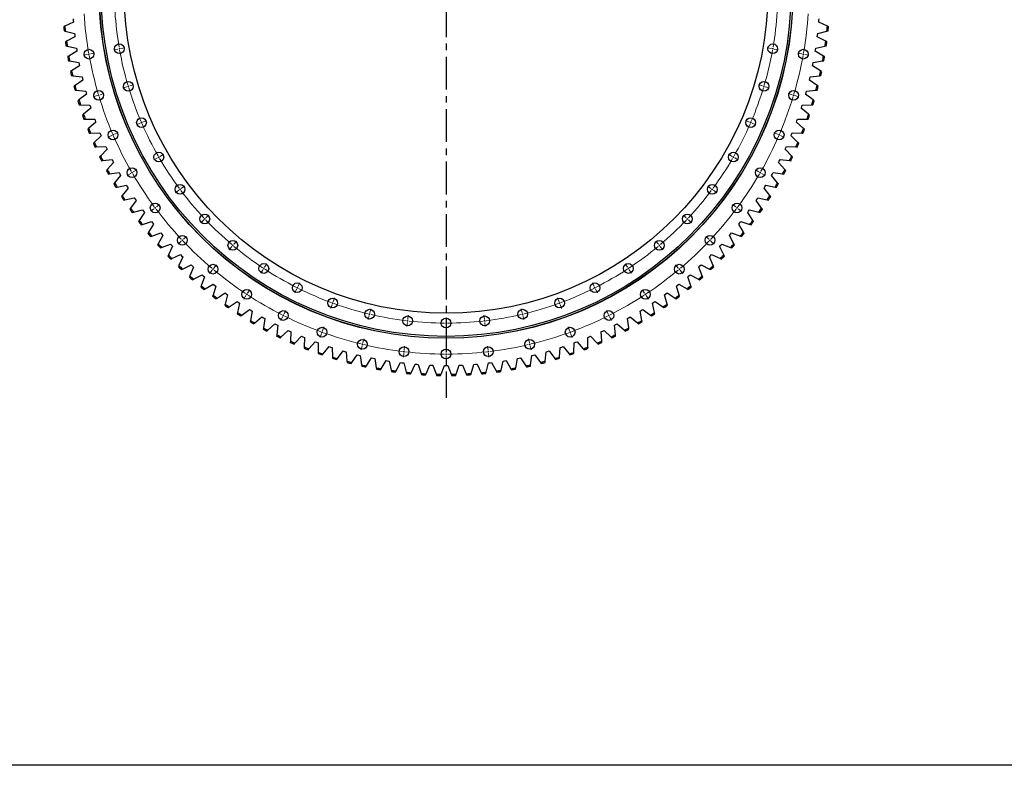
# Model space of a CAD drawing. Header units: millimetres. Extents: x -91 to 13095, y 5119 to 15556.
# Tile 1 of 14: x 1702 to 5041, y 5119 to 7645. Entities that reach past the tile are written whole.
import ezdxf

# ---------------------------------------------------------------- set-up
doc = ezdxf.new("R2010")
doc.units = ezdxf.units.MM
doc.header["$LTSCALE"] = 50
doc.linetypes.add('CENTER', pattern=[10.16, 6.35, -1.27, 1.27, -1.27])

msp = doc.modelspace()

# ---------------------------------------------------------------- linework, layer by layer
at = {"linetype": 'CENTER', "ltscale": 0.35}
msp.add_line((3147.9, 9120.1), (3147.9, 6364.1), dxfattribs=at)
at = {"color": 7, "linetype": 'Continuous', "lineweight": 25}
for p, q in [((1883.1, 7647.9), (1883.5, 7642.6)), ((4412.3, 7642.6), (4412.6, 7647.9)), ((1854.9, 7623.3), (1851.1, 7621.5)), ((1883.9, 7637.3), (1854.9, 7623.3)), ((1883.5, 7642.6), (1883.9, 7637.3)), ((4411.8, 7637.3), (4412.3, 7642.6)), ((4440.8, 7623.3), (4411.8, 7637.3)), ((4444.7, 7621.5), (4440.8, 7623.3)), ((1852.5, 7607.4), (1856.6, 7606.4)), ((1856.6, 7606.4), (1887.8, 7598.3)), ((1889, 7587.7), (1860.6, 7572.6)), ((1887.8, 7598.3), (1888.4, 7593)), ((1888.4, 7593), (1889, 7587.7)), ((4406.7, 7587.7), (4407.4, 7593)), ((4435.2, 7572.6), (4406.7, 7587.7)), ((4407.4, 7593), (4408, 7598.3)), ((4408, 7598.3), (4439.2, 7606.4)), ((4439.2, 7606.4), (4443.3, 7607.4)), ((1860.6, 7572.6), (1856.8, 7570.6)), ((1858.7, 7556.7), (1862.9, 7555.8)), ((1862.9, 7555.8), (1894.4, 7549)), ((1894.4, 7549), (1895.2, 7543.7)), ((4400.6, 7543.7), (4401.3, 7549)), ((4401.3, 7549), (4432.8, 7555.8)), ((4432.8, 7555.8), (4437, 7556.7)), ((4438.9, 7570.6), (4435.2, 7572.6)), ((1868.2, 7522.2), (1864.5, 7520.1)), ((1896.1, 7538.4), (1868.2, 7522.2)), ((1895.2, 7543.7), (1896.1, 7538.4)), ((4399.7, 7538.4), (4400.6, 7543.7)), ((4427.5, 7522.2), (4399.7, 7538.4)), ((4431.2, 7520.1), (4427.5, 7522.2)), ((1867, 7506.2), (1871.2, 7505.5)), ((1871.2, 7505.5), (1902.9, 7499.9)), ((1905, 7489.4), (1877.8, 7472.2)), ((1902.9, 7499.9), (1903.9, 7494.7)), ((1903.9, 7494.7), (1905, 7489.4)), ((4390.7, 7489.4), (4391.8, 7494.7)), ((4417.9, 7472.2), (4390.7, 7489.4)), ((4391.8, 7494.7), (4392.8, 7499.9)), ((4392.8, 7499.9), (4424.5, 7505.5)), ((4424.5, 7505.5), (4428.7, 7506.2)), ((1877.8, 7472.2), (1874.2, 7469.9)), ((1877.3, 7456.1), (1881.5, 7455.5)), ((1881.5, 7455.5), (1913.4, 7451.2)), ((1913.4, 7451.2), (1914.6, 7446)), ((4381.1, 7446), (4382.3, 7451.2)), ((4382.3, 7451.2), (4414.2, 7455.5)), ((4414.2, 7455.5), (4418.5, 7456.1)), ((4421.5, 7469.9), (4417.9, 7472.2)), ((1889.4, 7422.5), (1885.9, 7420.1)), ((1915.9, 7440.8), (1889.4, 7422.5)), ((1914.6, 7446), (1915.9, 7440.8)), ((4379.8, 7440.8), (4381.1, 7446)), ((4406.3, 7422.5), (4379.8, 7440.8)), ((4409.8, 7420.1), (4406.3, 7422.5)), ((1889.5, 7406.4), (1893.7, 7406)), ((1893.7, 7406), (1925.8, 7403)), ((1928.7, 7392.7), (1902.9, 7373.3)), ((1925.8, 7403), (1927.2, 7397.8)), ((1927.2, 7397.8), (1928.7, 7392.7)), ((4367.1, 7392.7), (4368.6, 7397.8)), ((4392.8, 7373.3), (4367.1, 7392.7)), ((4368.6, 7397.8), (4370, 7403)), ((4370, 7403), (4402, 7406)), ((4402, 7406), (4406.3, 7406.4)), ((1902.9, 7373.3), (1899.5, 7370.8)), ((1903.6, 7357.3), (1907.9, 7357)), ((1907.9, 7357), (1940, 7355.2)), ((1940, 7355.2), (1941.6, 7350.2)), ((1941.6, 7350.2), (1943.3, 7345.1)), ((4352.4, 7345.1), (4354.1, 7350.2)), ((4354.1, 7350.2), (4355.7, 7355.2)), ((4355.7, 7355.2), (4387.9, 7357)), ((4387.9, 7357), (4392.1, 7357.3)), ((4396.2, 7370.8), (4392.8, 7373.3)), ((1918.4, 7324.8), (1915.1, 7322.1)), ((1943.3, 7345.1), (1918.4, 7324.8)), ((4377.4, 7324.8), (4352.4, 7345.1)), ((4380.7, 7322.1), (4377.4, 7324.8)), ((1919.7, 7308.7), (1923.9, 7308.7)), ((1923.9, 7308.7), (1956.2, 7308.1)), ((1959.8, 7298.1), (1935.7, 7276.8)), ((1956.2, 7308.1), (1958, 7303.1)), ((1958, 7303.1), (1959.8, 7298.1)), ((4335.9, 7298.1), (4337.8, 7303.1)), ((4360, 7276.8), (4335.9, 7298.1)), ((4337.8, 7303.1), (4339.6, 7308.1)), ((4339.6, 7308.1), (4371.8, 7308.7)), ((4371.8, 7308.7), (4376.1, 7308.7)), ((1935.7, 7276.8), (1932.5, 7274)), ((1937.6, 7260.8), (1941.9, 7260.9)), ((1941.9, 7260.9), (1974.1, 7261.7)), ((1978.2, 7251.8), (1954.9, 7229.6)), ((1974.1, 7261.7), (1976.1, 7256.7)), ((1976.1, 7256.7), (1978.2, 7251.8)), ((4317.6, 7251.8), (4319.6, 7256.7)), ((4340.8, 7229.6), (4317.6, 7251.8)), ((4319.6, 7256.7), (4321.6, 7261.7)), ((4321.6, 7261.7), (4353.8, 7260.9)), ((4353.8, 7260.9), (4358.1, 7260.8)), ((4363.2, 7274), (4360, 7276.8)), ((1954.9, 7229.6), (1951.8, 7226.6)), ((1957.5, 7213.7), (1961.7, 7214)), ((1961.7, 7214), (1993.9, 7216)), ((1993.9, 7216), (1996.1, 7211.1)), ((4299.7, 7211.1), (4301.9, 7216)), ((4301.9, 7216), (4334, 7214)), ((4334, 7214), (4338.3, 7213.7)), ((4343.9, 7226.6), (4340.8, 7229.6)), ((1975.9, 7183.1), (1973, 7180.1)), ((1998.3, 7206.3), (1975.9, 7183.1)), ((1996.1, 7211.1), (1998.3, 7206.3)), ((4297.4, 7206.3), (4299.7, 7211.1)), ((4319.8, 7183.1), (4297.4, 7206.3)), ((4322.8, 7180.1), (4319.8, 7183.1)), ((1979.1, 7167.4), (1983.4, 7167.8)), ((1983.4, 7167.8), (2015.4, 7171.1)), ((2020.3, 7161.6), (1998.8, 7137.6)), ((2015.4, 7171.1), (2017.8, 7166.3)), ((2017.8, 7166.3), (2020.3, 7161.6)), ((4275.5, 7161.6), (4277.9, 7166.3)), ((4296.9, 7137.6), (4275.5, 7161.6)), ((4277.9, 7166.3), (4280.3, 7171.1)), ((4280.3, 7171.1), (4312.4, 7167.8)), ((4312.4, 7167.8), (4316.6, 7167.4)), ((1998.8, 7137.6), (1995.9, 7134.4)), ((2002.6, 7121.9), (2006.8, 7122.5)), ((2006.8, 7122.5), (2038.7, 7127)), ((2043.9, 7117.7), (2023.4, 7092.9)), ((2038.7, 7127), (2041.3, 7122.4)), ((2041.3, 7122.4), (2043.9, 7117.7)), ((4251.8, 7117.7), (4254.5, 7122.4)), ((4272.3, 7092.9), (4251.8, 7117.7)), ((4254.5, 7122.4), (4257, 7127)), ((4257, 7127), (4288.9, 7122.5)), ((4288.9, 7122.5), (4293.1, 7121.9)), ((4299.8, 7134.4), (4296.9, 7137.6)), ((2023.4, 7092.9), (2020.7, 7089.6)), ((2032, 7078.2), (2063.7, 7084)), ((2063.7, 7084), (2066.5, 7079.4)), ((2066.5, 7079.4), (2069.3, 7074.9)), ((4226.5, 7074.9), (4229.3, 7079.4)), ((4229.3, 7079.4), (4232, 7084)), ((4232, 7084), (4263.7, 7078.2)), ((4275, 7089.6), (4272.3, 7092.9)), ((2027.8, 7077.4), (2032, 7078.2)), ((2049.8, 7049.3), (2047.2, 7045.9)), ((2069.3, 7074.9), (2049.8, 7049.3)), ((4246, 7049.3), (4226.5, 7074.9)), ((4248.6, 7045.9), (4246, 7049.3)), ((4263.7, 7078.2), (4267.9, 7077.4)), ((2054.8, 7034), (2058.9, 7034.9)), ((2058.9, 7034.9), (2090.4, 7041.9)), ((2096.3, 7033.1), (2077.8, 7006.7)), ((2090.4, 7041.9), (2093.3, 7037.5)), ((2093.3, 7037.5), (2096.3, 7033.1)), ((4199.4, 7033.1), (4202.4, 7037.5)), ((4217.9, 7006.7), (4199.4, 7033.1)), ((4202.4, 7037.5), (4205.4, 7041.9)), ((4205.4, 7041.9), (4236.8, 7034.9)), ((4236.8, 7034.9), (4241, 7034)), ((2077.8, 7006.7), (2075.4, 7003.2)), ((2083.4, 6991.6), (2087.6, 6992.7)), ((2087.6, 6992.7), (2118.7, 7000.9)), ((2125, 6992.3), (2107.5, 6965.2)), ((2118.7, 7000.9), (2121.8, 6996.6)), ((2121.8, 6996.6), (2125, 6992.3)), ((4170.8, 6992.3), (4173.9, 6996.6)), ((4188.2, 6965.2), (4170.8, 6992.3)), ((4173.9, 6996.6), (4177, 7000.9)), ((4177, 7000.9), (4208.2, 6992.7)), ((4208.2, 6992.7), (4212.3, 6991.6)), ((4220.4, 7003.2), (4217.9, 7006.7)), ((2107.5, 6965.2), (2105.2, 6961.7)), ((2113.7, 6950.4), (2117.8, 6951.7)), ((2117.8, 6951.7), (2148.6, 6961.1)), ((2155.2, 6952.7), (2138.8, 6925)), ((2148.6, 6961.1), (2151.8, 6956.9)), ((2151.8, 6956.9), (2155.2, 6952.7)), ((4140.6, 6952.7), (4143.9, 6956.9)), ((4156.9, 6925), (4140.6, 6952.7)), ((4143.9, 6956.9), (4147.2, 6961.1)), ((4147.2, 6961.1), (4177.9, 6951.7)), ((4177.9, 6951.7), (4182, 6950.4)), ((4190.5, 6961.7), (4188.2, 6965.2)), ((2138.8, 6925), (2136.6, 6921.3)), ((2149.6, 6911.8), (2180, 6922.5)), ((2186.9, 6914.4), (2171.7, 6886)), ((2180, 6922.5), (2183.4, 6918.4)), ((2183.4, 6918.4), (2186.9, 6914.4)), ((4108.8, 6914.4), (4112.3, 6918.4)), ((4124.1, 6886), (4108.8, 6914.4)), ((4112.3, 6918.4), (4115.7, 6922.5)), ((4115.7, 6922.5), (4146.1, 6911.8)), ((4159.1, 6921.3), (4156.9, 6925)), ((2145.6, 6910.4), (2149.6, 6911.8)), ((2171.7, 6886), (2169.6, 6882.3)), ((2183, 6873.3), (2212.9, 6885.1)), ((2212.9, 6885.1), (2216.5, 6881.2)), ((2216.5, 6881.2), (2220.2, 6877.3)), ((4075.6, 6877.3), (4079.2, 6881.2)), ((4079.2, 6881.2), (4082.8, 6885.1)), ((4082.8, 6885.1), (4112.8, 6873.3)), ((4126.1, 6882.3), (4124.1, 6886)), ((4146.1, 6911.8), (4150.1, 6910.4)), ((2179, 6871.7), (2183, 6873.3)), ((2206, 6848.3), (2204.2, 6844.5)), ((2220.2, 6877.3), (2206, 6848.3)), ((2217.8, 6836.1), (2247.3, 6849.1)), ((2247.3, 6849.1), (2251, 6845.3)), ((2251, 6845.3), (2254.8, 6841.5)), ((4040.9, 6841.5), (4044.7, 6845.3)), ((4044.7, 6845.3), (4048.4, 6849.1)), ((4048.4, 6849.1), (4077.9, 6836.1)), ((4089.7, 6848.3), (4075.6, 6877.3)), ((4091.6, 6844.5), (4089.7, 6848.3)), ((4112.8, 6873.3), (4116.7, 6871.7)), ((2213.9, 6834.3), (2217.8, 6836.1)), ((2241.8, 6812.1), (2240.1, 6808.2)), ((2254.8, 6841.5), (2241.8, 6812.1)), ((2254.1, 6800.3), (2283.1, 6814.4)), ((2283.1, 6814.4), (2286.9, 6810.7)), ((4008.8, 6810.7), (4012.7, 6814.4)), ((4012.7, 6814.4), (4041.6, 6800.3)), ((4053.9, 6812.1), (4040.9, 6841.5)), ((4055.6, 6808.2), (4053.9, 6812.1)), ((4077.9, 6836.1), (4081.8, 6834.3)), ((2250.3, 6798.4), (2254.1, 6800.3)), ((2290.9, 6807.2), (2279.1, 6777.2)), ((2286.9, 6810.7), (2290.9, 6807.2)), ((2291.8, 6765.9), (2320.1, 6781.2)), ((2320.1, 6781.2), (2324.2, 6777.7)), ((3971.6, 6777.7), (3975.6, 6781.2)), ((3975.6, 6781.2), (4003.9, 6765.9)), ((4004.9, 6807.2), (4008.8, 6810.7)), ((4016.7, 6777.2), (4004.9, 6807.2)), ((4041.6, 6800.3), (4045.4, 6798.4)), ((2279.1, 6777.2), (2277.5, 6773.2)), ((2288, 6763.9), (2291.8, 6765.9)), ((2328.2, 6774.2), (2317.6, 6743.8)), ((2324.2, 6777.7), (2328.2, 6774.2)), ((2330.8, 6733), (2358.5, 6749.4)), ((2358.5, 6749.4), (2362.7, 6746.1)), ((2362.7, 6746.1), (2366.9, 6742.8)), ((3928.9, 6742.8), (3933.1, 6746.1)), ((3933.1, 6746.1), (3937.2, 6749.4)), ((3937.2, 6749.4), (3965, 6733)), ((3967.5, 6774.2), (3971.6, 6777.7)), ((3978.1, 6743.8), (3967.5, 6774.2)), ((4003.9, 6765.9), (4007.7, 6763.9)), ((4018.3, 6773.2), (4016.7, 6777.2)), ((2317.6, 6743.8), (2316.2, 6739.8)), ((2327.1, 6730.9), (2330.8, 6733)), ((2357.4, 6712), (2356.2, 6707.9)), ((2366.9, 6742.8), (2357.4, 6712)), ((2371, 6701.7), (2398.1, 6719.2)), ((2398.1, 6719.2), (2402.4, 6716)), ((2406.7, 6712.9), (2398.5, 6681.8)), ((2402.4, 6716), (2406.7, 6712.9)), ((3889, 6712.9), (3893.4, 6716)), ((3897.3, 6681.8), (3889, 6712.9)), ((3893.4, 6716), (3897.6, 6719.2)), ((3897.6, 6719.2), (3924.7, 6701.7)), ((3938.3, 6712), (3928.9, 6742.8)), ((3939.6, 6707.9), (3938.3, 6712)), ((3965, 6733), (3968.6, 6730.9)), ((3979.5, 6739.8), (3978.1, 6743.8)), ((2367.4, 6699.4), (2371, 6701.7)), ((2398.5, 6681.8), (2397.4, 6677.7)), ((2412.5, 6672), (2438.8, 6690.5)), ((2438.8, 6690.5), (2443.2, 6687.5)), ((2447.7, 6684.6), (2440.7, 6653.2)), ((2443.2, 6687.5), (2447.7, 6684.6)), ((3848, 6684.6), (3852.5, 6687.5)), ((3855, 6653.2), (3848, 6684.6)), ((3852.5, 6687.5), (3856.9, 6690.5)), ((3856.9, 6690.5), (3883.3, 6672)), ((3898.3, 6677.7), (3897.3, 6681.8)), ((3924.7, 6701.7), (3928.3, 6699.4)), ((2409, 6669.6), (2412.5, 6672)), ((2440.7, 6653.2), (2439.8, 6649)), ((2455, 6644), (2480.7, 6663.5)), ((2480.7, 6663.5), (2485.2, 6660.7)), ((2489.7, 6657.9), (2484, 6626.3)), ((2485.2, 6660.7), (2489.7, 6657.9)), ((3806, 6657.9), (3810.6, 6660.7)), ((3811.7, 6626.3), (3806, 6657.9)), ((3810.6, 6660.7), (3815.1, 6663.5)), ((3815.1, 6663.5), (3840.7, 6644)), ((3856, 6649), (3855, 6653.2)), ((3883.3, 6672), (3886.8, 6669.6)), ((2451.6, 6641.4), (2455, 6644)), ((2484, 6626.3), (2483.2, 6622.1)), ((2495.4, 6614.9), (2498.7, 6617.6)), ((2498.7, 6617.6), (2523.5, 6638.1)), ((2523.5, 6638.1), (2528.1, 6635.5)), ((2528.1, 6635.5), (2532.8, 6632.9)), ((2532.8, 6632.9), (2528.3, 6601)), ((2543.3, 6593), (2567.3, 6614.5)), ((2567.3, 6614.5), (2572.1, 6612)), ((2572.1, 6612), (2576.8, 6609.6)), ((3718.9, 6609.6), (3723.7, 6612)), ((3723.7, 6612), (3728.4, 6614.5)), ((3728.4, 6614.5), (3752.4, 6593)), ((3762.9, 6632.9), (3767.6, 6635.5)), ((3767.4, 6601), (3762.9, 6632.9)), ((3767.6, 6635.5), (3772.2, 6638.1)), ((3772.2, 6638.1), (3797, 6617.6)), ((3797, 6617.6), (3800.3, 6614.9)), ((3812.5, 6622.1), (3811.7, 6626.3)), ((3840.7, 6644), (3844.1, 6641.4)), ((2528.3, 6601), (2527.7, 6596.8)), ((2540.2, 6590.2), (2543.3, 6593)), ((2576.8, 6609.6), (2573.6, 6577.6)), ((2588.9, 6570.2), (2612.1, 6592.6)), ((2612.1, 6592.6), (2616.9, 6590.3)), ((2616.9, 6590.3), (2621.7, 6588.1)), ((2621.7, 6588.1), (2619.7, 6556)), ((3674, 6588.1), (3678.9, 6590.3)), ((3676, 6556), (3674, 6588.1)), ((3678.9, 6590.3), (3683.7, 6592.6)), ((3683.7, 6592.6), (3706.8, 6570.2)), ((3722.2, 6577.6), (3718.9, 6609.6)), ((3752.4, 6593), (3755.6, 6590.2)), ((3768, 6596.8), (3767.4, 6601)), ((2573.6, 6577.6), (2573.2, 6573.4)), ((2585.8, 6567.2), (2588.9, 6570.2)), ((2619.7, 6556), (2619.5, 6551.7)), ((2632.4, 6546), (2635.4, 6549.1)), ((2635.4, 6549.1), (2657.6, 6572.4)), ((2657.6, 6572.4), (2662.5, 6570.3)), ((2662.5, 6570.3), (2667.4, 6568.3)), ((2667.4, 6568.3), (2666.7, 6536.1)), ((2682.6, 6529.9), (2703.9, 6554.1)), ((2703.9, 6554.1), (2708.9, 6552.2)), ((2708.9, 6552.2), (2713.9, 6550.4)), ((2713.9, 6550.4), (2714.4, 6518.2)), ((3581.3, 6518.2), (3581.8, 6550.4)), ((3581.8, 6550.4), (3586.9, 6552.2)), ((3586.9, 6552.2), (3591.8, 6554.1)), ((3591.8, 6554.1), (3613.2, 6529.9)), ((3628.3, 6568.3), (3633.2, 6570.3)), ((3629, 6536.1), (3628.3, 6568.3)), ((3633.2, 6570.3), (3638.1, 6572.4)), ((3638.1, 6572.4), (3660.4, 6549.1)), ((3660.4, 6549.1), (3663.3, 6546)), ((3676.3, 6551.7), (3676, 6556)), ((3706.8, 6570.2), (3709.9, 6567.2)), ((3722.6, 6573.4), (3722.2, 6577.6)), ((2666.7, 6536.1), (2666.6, 6531.9)), ((2679.8, 6526.7), (2682.6, 6529.9)), ((2714.4, 6518.2), (2714.5, 6513.9)), ((2727.8, 6509.3), (2730.5, 6512.6)), ((2730.5, 6512.6), (2750.9, 6537.6)), ((2750.9, 6537.6), (2755.9, 6535.9)), ((2755.9, 6535.9), (2761, 6534.3)), ((2761, 6534.3), (2762.8, 6502.1)), ((2779.1, 6497.2), (2798.5, 6522.9)), ((2798.5, 6522.9), (2803.6, 6521.4)), ((2803.6, 6521.4), (2808.7, 6520)), ((2808.7, 6520), (2811.8, 6487.9)), ((3483.9, 6487.9), (3487, 6520)), ((3487, 6520), (3492.1, 6521.4)), ((3492.1, 6521.4), (3497.3, 6522.9)), ((3497.3, 6522.9), (3516.6, 6497.2)), ((3532.9, 6502.1), (3534.7, 6534.3)), ((3534.7, 6534.3), (3539.8, 6535.9)), ((3539.8, 6535.9), (3544.9, 6537.6)), ((3544.9, 6537.6), (3565.2, 6512.6)), ((3565.2, 6512.6), (3567.9, 6509.3)), ((3581.2, 6513.9), (3581.3, 6518.2)), ((3613.2, 6529.9), (3616, 6526.7)), ((3629.1, 6531.9), (3629, 6536.1)), ((2762.8, 6502.1), (2763.1, 6497.8)), ((2776.6, 6493.7), (2779.1, 6497.2)), ((2811.8, 6487.9), (2812.2, 6483.7)), ((2825.9, 6480.1), (2828.3, 6483.6)), ((2828.3, 6483.6), (2846.6, 6510.1)), ((2846.6, 6510.1), (2851.8, 6508.8)), ((2851.8, 6508.8), (2857, 6507.6)), ((2857, 6507.6), (2861.3, 6475.7)), ((2877.9, 6472.1), (2895.2, 6499.2)), ((2895.2, 6499.2), (2900.4, 6498.2)), ((2900.4, 6498.2), (2905.7, 6497.2)), ((2905.7, 6497.2), (2911.2, 6465.4)), ((2928, 6462.4), (2944.2, 6490.3)), ((2944.2, 6490.3), (2949.5, 6489.4)), ((2949.5, 6489.4), (2954.7, 6488.6)), ((2954.7, 6488.6), (2961.5, 6457.1)), ((2978.4, 6454.8), (2993.5, 6483.2)), ((2993.5, 6483.2), (2998.8, 6482.6)), ((2998.8, 6482.6), (3004.1, 6482)), ((3004.1, 6482), (3012.1, 6450.8)), ((3029.1, 6449.1), (3043, 6478.2)), ((3043, 6478.2), (3048.4, 6477.7)), ((3247.4, 6477.7), (3252.7, 6478.2)), ((3252.7, 6478.2), (3266.7, 6449.1)), ((3283.6, 6450.8), (3291.6, 6482)), ((3291.6, 6482), (3296.9, 6482.6)), ((3296.9, 6482.6), (3302.2, 6483.2)), ((3302.2, 6483.2), (3317.3, 6454.8)), ((3334.2, 6457.1), (3341, 6488.6)), ((3341, 6488.6), (3346.3, 6489.4)), ((3346.3, 6489.4), (3351.5, 6490.3)), ((3351.5, 6490.3), (3367.7, 6462.4)), ((3384.5, 6465.4), (3390.1, 6497.2)), ((3390.1, 6497.2), (3395.3, 6498.2)), ((3395.3, 6498.2), (3400.5, 6499.2)), ((3400.5, 6499.2), (3417.8, 6472.1)), ((3434.4, 6475.7), (3438.8, 6507.6)), ((3438.8, 6507.6), (3443.9, 6508.8)), ((3443.9, 6508.8), (3449.1, 6510.1)), ((3449.1, 6510.1), (3467.5, 6483.6)), ((3467.5, 6483.6), (3469.9, 6480.1)), ((3483.5, 6483.7), (3483.9, 6487.9)), ((3516.6, 6497.2), (3519.2, 6493.7)), ((3532.7, 6497.8), (3532.9, 6502.1)), ((2861.3, 6475.7), (2861.9, 6471.5)), ((2875.6, 6468.5), (2877.9, 6472.1)), ((2911.2, 6465.4), (2912, 6461.2)), ((2925.9, 6458.8), (2928, 6462.4)), ((2961.5, 6457.1), (2962.4, 6453)), ((2976.4, 6451), (2978.4, 6454.8)), ((3012.1, 6450.8), (3013.2, 6446.7)), ((3027.2, 6445.3), (3029.1, 6449.1)), ((3048.4, 6477.7), (3053.7, 6477.3)), ((3053.7, 6477.3), (3062.9, 6446.5)), ((3062.9, 6446.5), (3064.2, 6442.4)), ((3078.2, 6441.6), (3079.9, 6445.5)), ((3079.9, 6445.5), (3092.8, 6475)), ((3092.8, 6475), (3098.1, 6474.8)), ((3098.1, 6474.8), (3103.4, 6474.6)), ((3103.4, 6474.6), (3113.9, 6444.1)), ((3130.9, 6443.8), (3142.5, 6473.8)), ((3142.5, 6473.8), (3147.9, 6473.8)), ((3147.9, 6473.8), (3153.2, 6473.8)), ((3153.2, 6473.8), (3164.8, 6443.8)), ((3181.9, 6444.1), (3192.3, 6474.6)), ((3192.3, 6474.6), (3197.7, 6474.8)), ((3197.7, 6474.8), (3203, 6475)), ((3203, 6475), (3215.8, 6445.5)), ((3215.8, 6445.5), (3217.5, 6441.6)), ((3231.6, 6442.4), (3232.8, 6446.5)), ((3232.8, 6446.5), (3242.1, 6477.3)), ((3242.1, 6477.3), (3247.4, 6477.7)), ((3266.7, 6449.1), (3268.5, 6445.3)), ((3282.5, 6446.7), (3283.6, 6450.8)), ((3317.3, 6454.8), (3319.3, 6451)), ((3333.3, 6453), (3334.2, 6457.1)), ((3367.7, 6462.4), (3369.9, 6458.8)), ((3383.8, 6461.2), (3384.5, 6465.4)), ((3417.8, 6472.1), (3420.1, 6468.5)), ((3433.9, 6471.5), (3434.4, 6475.7)), ((3113.9, 6444.1), (3115.2, 6440.1)), ((3129.4, 6439.8), (3130.9, 6443.8)), ((3164.8, 6443.8), (3166.4, 6439.8)), ((3180.5, 6440.1), (3181.9, 6444.1))]:
    msp.add_line(p, q, dxfattribs=at)
at = {"color": 0, "linetype": 'Continuous', "lineweight": 18}
for p, q in [((2040, 7546.7), (2037.5, 7546.3)), ((2040, 7546.7), (2042.4, 7547.2)), ((2044.9, 7547.6), (2058.7, 7550)), ((4250.9, 7547.6), (4237.1, 7550)), ((4255.8, 7546.7), (4253.3, 7547.2)), ((4255.8, 7546.7), (4258.2, 7546.3)), ((1931.6, 7527.6), (1917.8, 7525.2)), ((1936.6, 7528.5), (1934.1, 7528.1)), ((1936.6, 7528.5), (1939, 7528.9)), ((1941.5, 7529.4), (1955.3, 7531.8)), ((2035, 7545.9), (2021.2, 7543.4)), ((4260.7, 7545.9), (4274.5, 7543.4)), ((4354.3, 7529.4), (4340.5, 7531.8)), ((4359.2, 7528.5), (4356.7, 7528.9)), ((4359.2, 7528.5), (4361.6, 7528.1)), ((4364.1, 7527.6), (4377.9, 7525.2)), ((2065.3, 7418), (2051.9, 7414)), ((2070.1, 7419.4), (2067.7, 7418.7)), ((2070.1, 7419.4), (2072.5, 7420.2)), ((2074.9, 7420.9), (2088.3, 7424.9)), ((4220.8, 7420.9), (4207.4, 7424.9)), ((4225.6, 7419.4), (4223.2, 7420.2)), ((4225.6, 7419.4), (4228, 7418.7)), ((4230.4, 7418), (4243.8, 7414)), ((1964.8, 7387.9), (1951.3, 7383.9)), ((1969.5, 7389.3), (1967.1, 7388.6)), ((1969.5, 7389.3), (1971.9, 7390)), ((1974.3, 7390.8), (1987.7, 7394.8)), ((4321.4, 7390.8), (4308, 7394.8)), ((4326.2, 7389.3), (4323.8, 7390)), ((4326.2, 7389.3), (4328.6, 7388.6)), ((4331, 7387.9), (4344.4, 7383.9)), ((2110.3, 7294.5), (2097.4, 7289)), ((2114.9, 7296.5), (2112.6, 7295.5)), ((2114.9, 7296.5), (2117.2, 7297.5)), ((2119.5, 7298.5), (2132.3, 7304)), ((4176.3, 7298.5), (4163.4, 7304)), ((4180.9, 7296.5), (4178.6, 7297.5)), ((4180.9, 7296.5), (4183.2, 7295.5)), ((4185.5, 7294.5), (4198.3, 7289)), ((2013.9, 7252.9), (2001, 7247.4)), ((2018.5, 7254.9), (2016.2, 7253.9)), ((2018.5, 7254.9), (2020.8, 7255.9)), ((2023.1, 7256.9), (2035.9, 7262.4)), ((4272.7, 7256.9), (4259.8, 7262.4)), ((4277.3, 7254.9), (4275, 7255.9)), ((4277.3, 7254.9), (4279.6, 7253.9)), ((4281.9, 7252.9), (4294.7, 7247.4)), ((2173.6, 7179.6), (2171.4, 7178.3)), ((2173.6, 7179.6), (2175.8, 7180.8)), ((2177.9, 7182.1), (2190, 7189.1)), ((4117.8, 7182.1), (4105.7, 7189.1)), ((4122.1, 7179.6), (4120, 7180.8)), ((4122.1, 7179.6), (4124.3, 7178.3)), ((2169.3, 7177.1), (2157.1, 7170.1)), ((4126.5, 7177.1), (4138.6, 7170.1)), ((2078.3, 7124.6), (2066.2, 7117.6)), ((2082.7, 7127.1), (2080.5, 7125.8)), ((2082.7, 7127.1), (2084.8, 7128.3)), ((2087, 7129.6), (2099.1, 7136.6)), ((4208.7, 7129.6), (4196.6, 7136.6)), ((4213.1, 7127.1), (4210.9, 7128.3)), ((4213.1, 7127.1), (4215.2, 7125.8)), ((4217.4, 7124.6), (4229.5, 7117.6)), ((2249.5, 7073.3), (2260.7, 7081.6)), ((4046.2, 7073.3), (4035, 7081.6)), ((2241.5, 7067.3), (2230.2, 7058.9)), ((2245.5, 7070.3), (2243.5, 7068.8)), ((2245.5, 7070.3), (2247.5, 7071.8)), ((4050.3, 7070.3), (4048.3, 7071.8)), ((4050.3, 7070.3), (4052.3, 7068.8)), ((4054.3, 7067.3), (4065.5, 7058.9)), ((2165.3, 7010.6), (2176.5, 7018.9)), ((4130.5, 7010.6), (4119.2, 7018.9)), ((2157.2, 7004.6), (2146, 6996.2)), ((2161.3, 7007.6), (2159.3, 7006.1)), ((2161.3, 7007.6), (2163.3, 7009.1)), ((2333.2, 6973.5), (2343.4, 6983.1)), ((3962.5, 6973.5), (3952.3, 6983.1)), ((4134.5, 7007.6), (4132.5, 7009.1)), ((4134.5, 7007.6), (4136.5, 7006.1)), ((4138.5, 7004.6), (4149.7, 6996.2)), ((2325.9, 6966.6), (2315.8, 6957)), ((2329.6, 6970.1), (2327.8, 6968.4)), ((2329.6, 6970.1), (2331.4, 6971.8)), ((3966.2, 6970.1), (3964.3, 6971.8)), ((3966.2, 6970.1), (3968, 6968.4)), ((3969.8, 6966.6), (3980, 6957)), ((2249.6, 6894.6), (2239.4, 6885)), ((2253.2, 6898), (2251.4, 6896.3)), ((2253.2, 6898), (2255, 6899.7)), ((2256.8, 6901.4), (2267, 6911.1)), ((2424.7, 6880.3), (2423.1, 6878.4)), ((2424.7, 6880.3), (2426.3, 6882.2)), ((2427.9, 6884.1), (2436.9, 6894.8)), ((3867.8, 6884.1), (3858.8, 6894.8)), ((3871, 6880.3), (3869.4, 6882.2)), ((3871, 6880.3), (3872.6, 6878.4)), ((4038.9, 6901.4), (4028.7, 6911.1)), ((4042.5, 6898), (4040.7, 6899.7)), ((4042.5, 6898), (4044.4, 6896.3)), ((4046.2, 6894.6), (4056.4, 6885)), ((2421.5, 6876.5), (2412.5, 6865.7)), ((3874.2, 6876.5), (3883.2, 6865.7)), ((2360.5, 6803.7), (2369.5, 6814.4)), ((2532.4, 6806.3), (2540.1, 6818)), ((3763.3, 6806.3), (3755.6, 6818)), ((3935.3, 6803.7), (3926.3, 6814.4)), ((2354, 6796), (2345, 6785.3)), ((2357.2, 6799.9), (2355.6, 6797.9)), ((2357.2, 6799.9), (2358.8, 6801.8)), ((2526.9, 6798), (2519.2, 6786.3)), ((2529.7, 6802.2), (2528.3, 6800.1)), ((2529.7, 6802.2), (2531, 6804.3)), ((3766.1, 6802.2), (3764.7, 6804.3)), ((3766.1, 6802.2), (3767.4, 6800.1)), ((3768.8, 6798), (3776.5, 6786.3)), ((3938.5, 6799.9), (3936.9, 6801.8)), ((3938.5, 6799.9), (3940.1, 6797.9)), ((3941.7, 6796), (3950.7, 6785.3)), ((2645.2, 6741.2), (2651.5, 6753.7)), ((3650.5, 6741.2), (3644.2, 6753.7)), ((2472, 6714.4), (2470.6, 6712.4)), ((2472, 6714.4), (2473.3, 6716.5)), ((2474.7, 6718.6), (2482.4, 6730.3)), ((2640.7, 6732.3), (2634.4, 6719.8)), ((2643, 6736.8), (2641.8, 6734.5)), ((2643, 6736.8), (2644.1, 6739)), ((3652.8, 6736.8), (3651.6, 6739)), ((3652.8, 6736.8), (3653.9, 6734.5)), ((3655, 6732.3), (3661.3, 6719.8)), ((3821, 6718.6), (3813.3, 6730.3)), ((3823.8, 6714.4), (3822.4, 6716.5)), ((3823.8, 6714.4), (3825.1, 6712.4)), ((2469.2, 6710.3), (2461.5, 6698.6)), ((2761.4, 6680.2), (2756.6, 6667.1)), ((2763.1, 6684.9), (2762.2, 6682.6)), ((2763.1, 6684.9), (2764, 6687.3)), ((2764.8, 6689.6), (2769.6, 6702.8)), ((3530.9, 6689.6), (3526.1, 6702.8)), ((3532.6, 6684.9), (3531.8, 6687.3)), ((3532.6, 6684.9), (3533.5, 6682.6)), ((3534.4, 6680.2), (3539.1, 6667.1)), ((3826.5, 6710.3), (3834.2, 6698.6)), ((2595.8, 6642.9), (2597, 6645.2)), ((2598.1, 6647.4), (2604.4, 6659.9)), ((2888.4, 6647.4), (2887.8, 6645)), ((2888.4, 6647.4), (2889, 6649.9)), ((2889.6, 6652.3), (2892.8, 6665.9)), ((3406.2, 6652.3), (3402.9, 6665.9)), ((3407.3, 6647.4), (3406.7, 6649.9)), ((3407.3, 6647.4), (3407.9, 6645)), ((3697.6, 6647.4), (3691.4, 6659.9)), ((3699.9, 6642.9), (3698.8, 6645.2)), ((2593.6, 6638.5), (2587.3, 6625.9)), ((2595.8, 6642.9), (2594.7, 6640.7)), ((2887.3, 6642.6), (2884, 6628.9)), ((3016.7, 6619.7), (3015.1, 6605.8)), ((3017.3, 6624.7), (3017, 6622.2)), ((3017.3, 6624.7), (3017.6, 6627.2)), ((3017.8, 6629.7), (3019.5, 6643.6)), ((3147.9, 6622.1), (3147.9, 6636.1)), ((3147.9, 6617.1), (3147.9, 6619.6)), ((3147.9, 6617.1), (3147.9, 6614.6)), ((3147.9, 6612.1), (3147.9, 6598.1)), ((3277.9, 6629.7), (3276.3, 6643.6)), ((3278.5, 6624.7), (3278.2, 6627.2)), ((3278.5, 6624.7), (3278.8, 6622.2)), ((3279.1, 6619.7), (3280.7, 6605.8)), ((3408.5, 6642.6), (3411.7, 6628.9)), ((3699.9, 6642.9), (3701, 6640.7)), ((3702.1, 6638.5), (3708.4, 6625.9)), ((2725.5, 6581.6), (2720.7, 6568.4)), ((2727.2, 6586.3), (2726.3, 6583.9)), ((2727.2, 6586.3), (2728, 6588.6)), ((2728.9, 6591), (2733.7, 6604.1)), ((3566.8, 6591), (3562.1, 6604.1)), ((3568.6, 6586.3), (3567.7, 6588.6)), ((3568.6, 6586.3), (3569.4, 6583.9)), ((3570.3, 6581.6), (3575.1, 6568.4)), ((2864.2, 6545.2), (2863.6, 6542.8)), ((2864.2, 6545.2), (2864.8, 6547.7)), ((2865.4, 6550.1), (2868.6, 6563.7)), ((3430.4, 6550.1), (3427.1, 6563.7)), ((3431.5, 6545.2), (3430.9, 6547.7)), ((3431.5, 6545.2), (3432.1, 6542.8)), ((2863.1, 6540.4), (2859.8, 6526.8)), ((3004.5, 6515.4), (3002.9, 6501.5)), ((3005.1, 6520.4), (3004.8, 6517.9)), ((3005.1, 6520.4), (3005.4, 6522.9)), ((3005.7, 6525.4), (3007.3, 6539.3)), ((3147.9, 6517.1), (3147.9, 6531.1)), ((3147.9, 6512.1), (3147.9, 6514.6)), ((3147.9, 6512.1), (3147.9, 6509.6)), ((3290.1, 6525.4), (3288.5, 6539.3)), ((3290.7, 6520.4), (3290.4, 6522.9)), ((3290.7, 6520.4), (3291, 6517.9)), ((3291.2, 6515.4), (3292.9, 6501.5)), ((3432.7, 6540.4), (3435.9, 6526.8)), ((3147.9, 6507.1), (3147.9, 6493.1))]:
    msp.add_line(p, q, dxfattribs=at)
msp.add_lwpolyline([(-90.9, 15556.1), (13095.3, 15556.1), (13095.3, 5118.6), (-90.9, 5118.6)], close=True)
at = {"color": 7, "linetype": 'Continuous', "lineweight": 25}
for centre, radius in [((3147.9, 7742.1), 1176.5), ((3147.9, 7742.1), 1176), ((3147.9, 7742.1), 1170), ((3147.9, 7742.1), 1091.5), ((2040, 7546.7), 16.5), ((4255.8, 7546.7), 16.5), ((1936.6, 7528.5), 16.5), ((4359.2, 7528.5), 16.5), ((2070.1, 7419.4), 16.5), ((4225.6, 7419.4), 16.5), ((1969.5, 7389.3), 16.5), ((4326.2, 7389.3), 16.5), ((2114.9, 7296.5), 16.5), ((4180.9, 7296.5), 16.5), ((2018.5, 7254.9), 16.5), ((4277.3, 7254.9), 16.5), ((2173.6, 7179.6), 16.5), ((4122.1, 7179.6), 16.5), ((2082.7, 7127.1), 16.5), ((4213.1, 7127.1), 16.5), ((2245.5, 7070.3), 16.5), ((4050.3, 7070.3), 16.5), ((2161.3, 7007.6), 16.5), ((4134.5, 7007.6), 16.5), ((2329.6, 6970.1), 16.5), ((3966.2, 6970.1), 16.5), ((2253.2, 6898), 16.5), ((4042.5, 6898), 16.5), ((2424.7, 6880.3), 16.5), ((3871, 6880.3), 16.5), ((2357.2, 6799.9), 16.5), ((2529.7, 6802.2), 16.5), ((3766.1, 6802.2), 16.5), ((3938.5, 6799.9), 16.5), ((2643, 6736.8), 16.5), ((3652.8, 6736.8), 16.5), ((2472, 6714.4), 16.5), ((3823.8, 6714.4), 16.5), ((2763.1, 6684.9), 16.5), ((3532.6, 6684.9), 16.5), ((2595.8, 6642.9), 16.5), ((2888.4, 6647.4), 16.5), ((3407.3, 6647.4), 16.5), ((3699.9, 6642.9), 16.5), ((3017.3, 6624.7), 16.5), ((3147.9, 6617.1), 16.5), ((3278.5, 6624.7), 16.5), ((2727.2, 6586.3), 16.5), ((3568.6, 6586.3), 16.5), ((2864.2, 6545.2), 16.5), ((3431.5, 6545.2), 16.5), ((3005.1, 6520.4), 16.5), ((3147.9, 6512.1), 16.5), ((3290.7, 6520.4), 16.5)]:
    msp.add_circle(centre, radius, dxfattribs=at)
at = {"color": 0, "linetype": 'Continuous', "lineweight": 18}
for radius, start, end in [(1230, 183.5662, 189.7671), (1125, 183.588, 189.7454), (1125, 350.2546, 356.412), (1230, 350.2329, 356.4338), (1125, 189.8727, 190), (1125, 190, 190.1273), (1125, 349.8727, 350), (1125, 350, 350.1273), (1230, 189.8835, 190), (1230, 190, 190.1165), (1230, 190.2329, 196.4338), (1125, 190.2546, 196.412), (1125, 343.588, 349.7454), (1230, 343.5662, 349.7671), (1230, 349.8835, 350), (1230, 350, 350.1165), (1125, 196.5393, 196.6667), (1125, 196.6667, 196.794), (1125, 196.9213, 203.0787), (1125, 336.9213, 343.0787), (1125, 343.206, 343.3333), (1125, 343.3333, 343.4607), (1230, 196.5502, 196.6667), (1230, 196.6667, 196.7831), (1230, 196.8996, 203.1004), (1230, 336.8996, 343.1004), (1230, 343.2169, 343.3333), (1230, 343.3333, 343.4498), (1125, 203.206, 203.3333), (1125, 203.3333, 203.4607), (1125, 203.588, 209.7454), (1125, 330.2546, 336.412), (1125, 336.5393, 336.6667), (1125, 336.6667, 336.794), (1230, 203.2169, 203.3333), (1230, 203.3333, 203.4498), (1230, 203.5662, 209.7671), (1230, 330.2329, 336.4338), (1230, 336.5502, 336.6667), (1230, 336.6667, 336.7831), (1125, 209.8727, 210), (1125, 210, 210.1273), (1125, 329.8727, 330), (1125, 330, 330.1273), (1125, 210.2546, 216.412), (1125, 323.588, 329.7454), (1230, 209.8835, 210), (1230, 210, 210.1165), (1230, 210.2329, 216.4338), (1230, 323.5662, 329.7671), (1230, 329.8835, 330), (1230, 330, 330.1165), (1125, 216.5393, 216.6667), (1125, 216.6667, 216.794), (1125, 216.9213, 223.0787), (1125, 316.9213, 323.0787), (1125, 323.206, 323.3333), (1125, 323.3333, 323.4607), (1230, 216.5502, 216.6667), (1230, 216.6667, 216.7831), (1230, 216.8996, 223.1004), (1230, 316.8996, 323.1004), (1230, 323.2169, 323.3333), (1230, 323.3333, 323.4498), (1125, 223.206, 223.3333), (1125, 223.3333, 223.4607), (1125, 223.588, 229.7454), (1125, 310.2546, 316.412), (1125, 316.5393, 316.6667), (1125, 316.6667, 316.794), (1230, 223.2169, 223.3333), (1230, 223.3333, 223.4498), (1230, 223.5662, 229.7671), (1125, 229.8727, 230), (1125, 230, 230.1273), (1125, 309.8727, 310), (1125, 310, 310.1273), (1230, 310.2329, 316.4338), (1230, 316.5502, 316.6667), (1230, 316.6667, 316.7831), (1125, 230.2546, 236.412), (1125, 303.588, 309.7454), (1230, 229.8835, 230), (1230, 230, 230.1165), (1230, 230.2329, 236.4338), (1125, 236.5393, 236.6667), (1125, 236.6667, 236.794), (1125, 236.9213, 243.0787), (1125, 296.9213, 303.0787), (1125, 303.206, 303.3333), (1125, 303.3333, 303.4607), (1230, 303.5662, 309.7671), (1230, 309.8835, 310), (1230, 310, 310.1165), (1230, 236.5502, 236.6667), (1230, 236.6667, 236.7831), (1230, 236.8996, 243.1004), (1125, 243.206, 243.3333), (1125, 243.3333, 243.4607), (1125, 243.588, 249.7454), (1125, 290.2546, 296.412), (1125, 296.5393, 296.6667), (1125, 296.6667, 296.794), (1230, 296.8996, 303.1004), (1230, 303.2169, 303.3333), (1230, 303.3333, 303.4498), (1125, 249.8727, 250), (1125, 250, 250.1273), (1125, 250.2546, 256.412), (1125, 283.588, 289.7454), (1125, 289.8727, 290), (1125, 290, 290.1273), (1125, 256.5393, 256.6667), (1125, 256.6667, 256.794), (1125, 256.9213, 263.0787), (1125, 276.9213, 283.0787), (1125, 283.206, 283.3333), (1125, 283.3333, 283.4607), (1230, 243.2169, 243.3333), (1230, 243.3333, 243.4498), (1230, 243.5662, 249.7671), (1125, 263.206, 263.3333), (1125, 263.3333, 263.4607), (1125, 263.588, 269.7454), (1125, 269.8727, 270), (1125, 270, 270.1273), (1125, 270.2546, 276.412), (1125, 276.5393, 276.6667), (1125, 276.6667, 276.794), (1230, 290.2329, 296.4338), (1230, 296.5502, 296.6667), (1230, 296.6667, 296.7831), (1230, 249.8835, 250), (1230, 250, 250.1165), (1230, 250.2329, 256.4338), (1230, 283.5662, 289.7671), (1230, 289.8835, 290), (1230, 290, 290.1165), (1230, 256.5502, 256.6667), (1230, 256.6667, 256.7831), (1230, 283.2169, 283.3333), (1230, 283.3333, 283.4498), (1230, 256.8996, 263.1004), (1230, 263.2169, 263.3333), (1230, 263.3333, 263.4498), (1230, 263.5662, 269.7671), (1230, 269.8835, 270), (1230, 270, 270.1165), (1230, 270.2329, 276.4338), (1230, 276.5502, 276.6667), (1230, 276.6667, 276.7831), (1230, 276.8996, 283.1004)]:
    msp.add_arc((3147.9, 7742.1), radius, start, end, dxfattribs=at)
at = {"color": 7, "linetype": 'Continuous', "lineweight": 25}
for radius, start, end in [(1302.4, 185.3147, 185.9353), (1298.4, 185.2491, 186.0009), (1298.4, 353.9991, 354.7509), (1302.4, 354.0647, 354.6853), (1302.4, 187.5647, 188.1853), (1298.4, 187.4991, 188.2509), (1298.4, 351.7491, 352.5009), (1302.4, 351.8147, 352.4353), (1302.4, 189.8147, 190.4353), (1298.4, 189.7491, 190.5009), (1298.4, 349.4991, 350.2509), (1302.4, 349.5647, 350.1853), (1302.4, 192.0647, 192.6853), (1298.4, 191.9991, 192.7509), (1298.4, 347.2491, 348.0009), (1302.4, 347.3147, 347.9353), (1302.4, 194.3147, 194.9353), (1298.4, 194.2491, 195.0009), (1298.4, 344.9991, 345.7509), (1302.4, 345.0647, 345.6853), (1302.4, 196.5647, 197.1853), (1298.4, 196.4991, 197.2509), (1298.4, 342.7491, 343.5009), (1302.4, 342.8147, 343.4353), (1302.4, 198.8147, 199.4353), (1298.4, 198.7491, 199.5009), (1298.4, 340.4991, 341.2509), (1302.4, 340.5647, 341.1853), (1302.4, 201.0647, 201.6853), (1298.4, 200.9991, 201.7509), (1298.4, 338.2491, 339.0009), (1302.4, 338.3147, 338.9353), (1302.4, 203.3147, 203.9353), (1298.4, 203.2491, 204.0009), (1298.4, 335.9991, 336.7509), (1302.4, 336.0647, 336.6853), (1302.4, 205.5647, 206.1853), (1298.4, 205.4991, 206.2509), (1298.4, 333.7491, 334.5009), (1302.4, 333.8147, 334.4353), (1302.4, 207.8147, 208.4353), (1298.4, 207.7491, 208.5009), (1298.4, 331.4991, 332.2509), (1302.4, 331.5647, 332.1853), (1302.4, 210.0647, 210.6853), (1298.4, 209.9991, 210.7509), (1298.4, 329.2491, 330.0009), (1302.4, 329.3147, 329.9353), (1302.4, 212.3147, 212.9353), (1298.4, 212.2491, 213.0009), (1298.4, 326.9991, 327.7509), (1302.4, 327.0647, 327.6853), (1302.4, 214.5647, 215.1853), (1298.4, 214.4991, 215.2509), (1298.4, 324.7491, 325.5009), (1302.4, 324.8147, 325.4353), (1302.4, 216.8147, 217.4353), (1298.4, 216.7491, 217.5009), (1298.4, 322.4991, 323.2509), (1302.4, 322.5647, 323.1853), (1302.4, 219.0647, 219.6853), (1298.4, 218.9991, 219.7509), (1298.4, 320.2491, 321.0009), (1302.4, 320.3147, 320.9353), (1302.4, 221.3147, 221.9353), (1298.4, 221.2491, 222.0009), (1298.4, 317.9991, 318.7509), (1302.4, 318.0647, 318.6853), (1298.4, 223.4991, 224.2509), (1298.4, 315.7491, 316.5009), (1302.4, 223.5647, 224.1853), (1298.4, 225.7491, 226.5009), (1298.4, 313.4991, 314.2509), (1302.4, 315.8147, 316.4353), (1302.4, 225.8147, 226.4353), (1302.4, 313.5647, 314.1853), (1302.4, 228.0647, 228.6853), (1298.4, 227.9991, 228.7509), (1298.4, 311.2491, 312.0009), (1302.4, 311.3147, 311.9353), (1302.4, 230.3147, 230.9353), (1298.4, 230.2491, 231.0009), (1298.4, 232.4991, 233.2509), (1298.4, 306.7491, 307.5009), (1298.4, 308.9991, 309.7509), (1302.4, 309.0647, 309.6853), (1302.4, 232.5647, 233.1853), (1298.4, 234.7491, 235.5009), (1298.4, 304.4991, 305.2509), (1302.4, 306.8147, 307.4353), (1302.4, 234.8147, 235.4353), (1302.4, 237.0647, 237.6853), (1298.4, 236.9991, 237.7509), (1298.4, 302.2491, 303.0009), (1302.4, 302.3147, 302.9353), (1302.4, 304.5647, 305.1853), (1302.4, 239.3147, 239.9353), (1298.4, 239.2491, 240.0009), (1298.4, 299.9991, 300.7509), (1302.4, 300.0647, 300.6853), (1302.4, 241.5647, 242.1853), (1298.4, 241.4991, 242.2509), (1298.4, 297.7491, 298.5009), (1302.4, 297.8147, 298.4353), (1302.4, 243.8147, 244.4353), (1298.4, 243.7491, 244.5009), (1302.4, 246.0647, 246.6853), (1298.4, 245.9991, 246.7509), (1298.4, 293.2491, 294.0009), (1302.4, 293.3147, 293.9353), (1298.4, 295.4991, 296.2509), (1302.4, 295.5647, 296.1853), (1302.4, 248.3147, 248.9353), (1298.4, 248.2491, 249.0009), (1298.4, 250.4991, 251.2509), (1302.4, 250.5647, 251.1853), (1298.4, 288.7491, 289.5009), (1302.4, 288.8147, 289.4353), (1298.4, 290.9991, 291.7509), (1302.4, 291.0647, 291.6853), (1298.4, 252.7491, 253.5009), (1302.4, 252.8147, 253.4353), (1298.4, 254.9991, 255.7509), (1302.4, 255.0647, 255.6853), (1298.4, 284.2491, 285.0009), (1302.4, 284.3147, 284.9353), (1298.4, 286.4991, 287.2509), (1302.4, 286.5647, 287.1853), (1298.4, 257.2491, 258.0009), (1302.4, 257.3147, 257.9353), (1298.4, 259.4991, 260.2509), (1302.4, 259.5647, 260.1853), (1298.4, 261.7491, 262.5009), (1302.4, 261.8147, 262.4353), (1298.4, 263.9991, 264.7509), (1302.4, 264.0647, 264.6853), (1298.4, 266.2491, 267.0009), (1298.4, 272.9991, 273.7509), (1298.4, 275.2491, 276.0009), (1302.4, 275.3147, 275.9353), (1298.4, 277.4991, 278.2509), (1302.4, 277.5647, 278.1853), (1298.4, 279.7491, 280.5009), (1302.4, 279.8147, 280.4353), (1298.4, 281.9991, 282.7509), (1302.4, 282.0647, 282.6853), (1302.4, 266.3147, 266.9353), (1298.4, 268.4991, 269.2509), (1302.4, 268.5647, 269.1853), (1298.4, 270.7491, 271.5009), (1302.4, 270.8147, 271.4353), (1302.4, 273.0647, 273.6853)]:
    msp.add_arc((3147.9, 7742.1), radius, start, end, dxfattribs=at)

doc.saveas('drawing.dxf')
